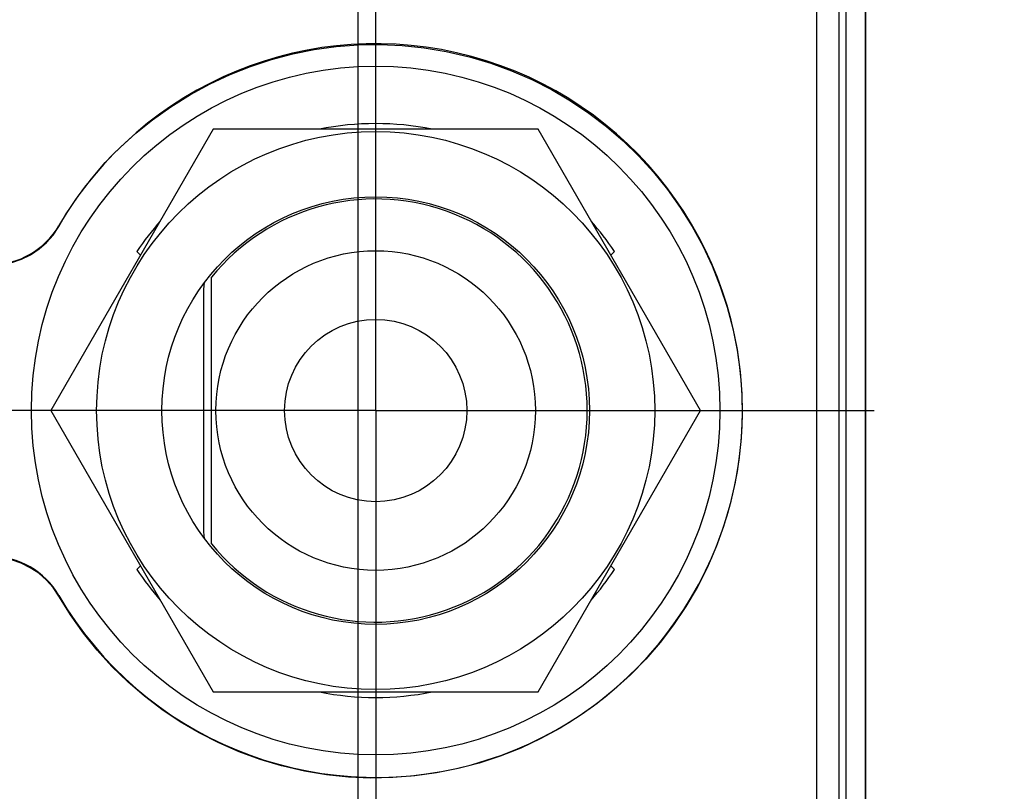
# Model space of a CAD drawing. Header units: inches. Extents: x 0.2 to 16.8, y 0.1 to 10.8.
# Tile 11 of 47: x 4.551 to 4.989, y 4.231 to 4.574. Entities that reach past the tile are written whole.
import ezdxf

# ---------------------------------------------------------------- set-up
doc = ezdxf.new("R2010")
doc.units = ezdxf.units.IN
doc.header["$LTSCALE"] = 0.935
doc.header["$MEASUREMENT"] = 0
doc.linetypes.add('CENTER', pattern=[0.6, 0.375, -0.075, 0.075, -0.075])
doc.layers.get('0').update_dxf_attribs({"linetype": 'CONTINUOUS'})
for name, color, linetype in [('ARTWORK', 7, 'CONTINUOUS'), ('DEFAULT_1', 7, 'CENTER'), ('DIMENSIONS', 7, 'CONTINUOUS')]:
    doc.layers.add(name, color=color, linetype=linetype)
doc.styles.get("Standard").update_dxf_attribs({"font": 'txt', "width": 0.8})
doc.dimstyles.new('DIMSTYLE_2', dxfattribs={"dimtxt": 0.125, "dimasz": 0.18, "dimexe": 0.18, "dimexo": 0.0625, "dimgap": 0.09, "dimtad": 0, "dimtih": 1, "dimtoh": 1, "dimdec": 3, "dimzin": 4, "dimdsep": 46, "dimtxsty": 'STANDARD', "dimblk": '_FILLED', "dimblk1": '_FILLED', "dimblk2": '_FILLED', "dimcen": 0.09, "dimadec": 0, "dimazin": 0, "dimtp": 0.001, "dimtm": 0.001, "dimtfac": 1, "dimtdec": 3, "dimtofl": 0, "dimtmove": 0, "dimatfit": 3, "dimldrblk": '_FILLED', "dimfxl": 1, "dimtolj": 1, "dimtzin": 4, "dimarcsym": 0})

# ---------------------------------------------------------------- blocks, each defined once
blk = doc.blocks.new('*D22')
at = {"layer": 'DIMENSIONS', "color": 2, "linetype": 'CONTINUOUS'}
blk.add_line((4.7014659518, 7.0120011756), (4.7014659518, 2.3148811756), dxfattribs=at)
at = {"layer": 'DIMENSIONS', "color": 2, "linetype": 'CONTINUOUS', "width": 0.8}
for s, p in [(']', (4.7639659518, 2.1523811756)), ('7.11', (4.7639659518, 1.7523811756)), ('[', (4.7639659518, 1.6523811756)), ('.280', (4.7639659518, 1.1273811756)), ('9X ', (4.7639659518, 0.8273811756))]:
    blk.add_text(s, height=0.125, rotation=90, dxfattribs=at).set_placement(p)
blk = doc.blocks.new('_FILLED')
at = {"color": 0, "linetype": 'BYBLOCK'}
blk.add_solid([(0, 0), (-1, 0.1736111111), (-1, -0.1736111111)], dxfattribs=at)
blk = doc.blocks.new('*D23')
at = {"layer": 'DIMENSIONS', "color": 2, "linetype": 'CONTINUOUS'}
for p, q in [((4.7094659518, 4.3377668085), (4.7094659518, 2.8896841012)), ((4.7094659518, 2.8896841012), (4.8872802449, 2.6165749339)), ((4.8872802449, 2.6165749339), (4.8872802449, 2.3148811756))]:
    blk.add_line(p, q, dxfattribs=at)
at = {"layer": 'DIMENSIONS', "color": 2, "linetype": 'CONTINUOUS', "width": 0.8}
for s, p in [(']', (4.9497802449, 2.1523811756)), ('7.32', (4.9497802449, 1.7523811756)), ('[', (4.9497802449, 1.6523811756)), ('.288', (4.9497802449, 1.1273811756))]:
    blk.add_text(s, height=0.125, rotation=90, dxfattribs=at).set_placement(p)

msp = doc.modelspace()

# ---------------------------------------------------------------- linework, layer by layer
at = {"color": 7, "linetype": 'CONTINUOUS'}
for p, q in [((4.9154659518, 3.0023811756), (4.9154659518, 8.1386411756)), ((4.9054659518, 4.0386411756), (4.9054659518, 8.1086411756)), ((4.927184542, 7.7386411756), (4.927184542, 3.7386411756)), ((4.6372971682, 4.5252668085), (4.5651283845, 4.4002668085)), ((4.7816347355, 4.5252668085), (4.6372971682, 4.5252668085)), ((4.8538035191, 4.4002668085), (4.7816347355, 4.5252668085)), ((4.6033626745, 4.4709657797), (4.6050007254, 4.4693277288)), ((4.8139311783, 4.4693277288), (4.8155692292, 4.4709657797)), ((4.6364659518, 4.3410468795), (4.6364659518, 4.4594867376)), ((4.6329659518, 4.4537457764), (4.6329659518, 4.3467878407)), ((4.5651283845, 4.4002668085), (4.6372971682, 4.2752668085)), ((4.7816347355, 4.2752668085), (4.8538035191, 4.4002668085)), ((4.6050007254, 4.3312058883), (4.6033626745, 4.3295678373)), ((4.8155692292, 4.3295678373), (4.8139311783, 4.3312058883)), ((4.6372971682, 4.2752668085), (4.7816347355, 4.2752668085))]:
    msp.add_line(p, q, dxfattribs=at)
at = {"color": 9, "linetype": 'CONTINUOUS'}
for p, q in [((4.9184111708, 7.7386411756), (4.9184111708, 3.7386411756)), ((4.9270201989, 7.7386411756), (4.9270201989, 3.7386411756))]:
    msp.add_line(p, q, dxfattribs=at)
at = {"color": 7, "linetype": 'CONTINUOUS'}
for radius in [0.153, 0.124, 0.095, 0.071, 0.0405]:
    msp.add_circle((4.7094659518, 4.4002668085), radius, dxfattribs=at)
for centre, radius, start, end in [((4.7094659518, 4.4002668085), 0.163, 210.2726413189, 149.7273586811), ((4.7094659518, 4.4002668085), 0.1275, 78.6764023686, 101.3235976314), ((4.7094659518, 4.4002668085), 0.094, 219.0500668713, 140.9499331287), ((4.5384659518, 4.5000816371), 0.035, 210.2726413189, 329.7273586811), ((4.7094659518, 4.4002668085), 0.1275, 138.6692494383, 146.3235976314), ((4.7094659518, 4.4002668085), 0.1275, 33.6764023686, 41.3307505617), ((4.6479659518, 4.4537457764), 0.015, 168.3423590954, 180), ((4.6479659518, 4.3467878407), 0.015, 180, 191.6576409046), ((4.5384659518, 4.30045198), 0.035, 30.2726413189, 149.7273586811), ((4.7094659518, 4.4002668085), 0.1275, 213.6764023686, 221.3307505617), ((4.7094659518, 4.4002668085), 0.1275, 318.6692494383, 326.3235976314), ((4.7094659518, 4.4002668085), 0.1275, 258.6764023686, 281.3235976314)]:
    msp.add_arc(centre, radius, start, end, dxfattribs=at)
at = {"layer": 'ARTWORK', "color": 7, "linetype": 'CONTINUOUS'}
for p, q in [((4.6726109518, 4.5587381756), (4.6821919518, 4.5606551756)), ((4.6821919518, 4.5606551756), (4.6918789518, 4.5619901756)), ((4.6918789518, 4.5619901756), (4.7016429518, 4.5627401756)), ((4.7016429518, 4.5627401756), (4.7114519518, 4.5628991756)), ((4.7114519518, 4.5628991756), (4.7212689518, 4.5624671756)), ((4.7212689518, 4.5624671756), (4.7310599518, 4.5614431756)), ((4.7310599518, 4.5614431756), (4.7407839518, 4.5598301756)), ((4.7407839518, 4.5598301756), (4.7504039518, 4.5576331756)), ((4.6538799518, 4.5531881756), (4.6631659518, 4.5562471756)), ((4.6631659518, 4.5562471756), (4.6726109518, 4.5587381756)), ((4.7504039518, 4.5576331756), (4.7511399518, 4.5574391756)), ((4.7511399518, 4.5574391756), (4.7605969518, 4.5546231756)), ((4.6447769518, 4.5495671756), (4.6538799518, 4.5531881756)), ((4.7605969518, 4.5546231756), (4.7698569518, 4.5512471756)), ((4.7698569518, 4.5512471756), (4.7788859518, 4.5473251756)), ((4.6358769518, 4.5453921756), (4.6447769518, 4.5495671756)), ((4.7788859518, 4.5473251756), (4.7876469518, 4.5428751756)), ((4.6271979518, 4.5406661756), (4.6358769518, 4.5453921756)), ((4.7876469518, 4.5428751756), (4.7961089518, 4.5379131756)), ((4.6183919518, 4.5351971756), (4.6271979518, 4.5406661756)), ((4.7961089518, 4.5379131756), (4.8042419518, 4.5324601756)), ((4.6103069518, 4.5295061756), (4.6183919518, 4.5351971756)), ((4.6028249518, 4.5235341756), (4.6103069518, 4.5295061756)), ((4.8042419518, 4.5324601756), (4.8120209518, 4.5265341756)), ((4.8120209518, 4.5265341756), (4.8194199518, 4.5201561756)), ((4.5958469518, 4.5172141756), (4.6028249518, 4.5235341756)), ((4.8194199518, 4.5201561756), (4.8264199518, 4.5133431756)), ((4.5925209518, 4.5139011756), (4.5958469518, 4.5172141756)), ((4.5892969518, 4.5104811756), (4.5925209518, 4.5139011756)), ((4.8264199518, 4.5133431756), (4.8330009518, 4.5061141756)), ((4.5831339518, 4.5032911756), (4.5892969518, 4.5104811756)), ((4.5772839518, 4.4955511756), (4.5831339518, 4.5032911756)), ((4.8330009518, 4.5061141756), (4.8391469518, 4.4984861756)), ((4.8391469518, 4.4984861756), (4.8448439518, 4.4904741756)), ((4.5716849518, 4.4871531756), (4.5772839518, 4.4955511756)), ((4.8448439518, 4.4904741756), (4.8500769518, 4.4820931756)), ((4.5686239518, 4.4820931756), (4.5716849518, 4.4871531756)), ((4.5660689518, 4.4782491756), (4.5686239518, 4.4820931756)), ((4.8500769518, 4.4820931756), (4.8548019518, 4.4734141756)), ((4.5631909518, 4.4749481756), (4.5660689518, 4.4782491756)), ((4.5560689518, 4.4695101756), (4.5598909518, 4.4720651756)), ((4.5598909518, 4.4720651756), (4.5631909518, 4.4749481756)), ((4.8548019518, 4.4734141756), (4.8589779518, 4.4645141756)), ((4.5520019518, 4.4674771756), (4.5560689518, 4.4695101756)), ((4.5477379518, 4.4659961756), (4.5520019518, 4.4674771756)), ((4.8589779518, 4.4645141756), (4.8625979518, 4.4554111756)), ((4.8625979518, 4.4554111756), (4.8656579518, 4.4461251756)), ((4.8656579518, 4.4461251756), (4.8681489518, 4.4366791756)), ((4.8681489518, 4.4366791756), (4.8700649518, 4.4270991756)), ((4.8700649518, 4.4270991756), (4.8714009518, 4.4174121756)), ((4.8714009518, 4.4174121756), (4.8721499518, 4.4076471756)), ((4.8721499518, 4.4076471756), (4.8723099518, 4.3978391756)), ((4.8723099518, 4.3978391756), (4.8718779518, 4.3880211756)), ((4.8718779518, 4.3880211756), (4.8708539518, 4.3782311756)), ((4.8708539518, 4.3782311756), (4.8692409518, 4.3685071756)), ((4.8692409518, 4.3685071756), (4.8670429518, 4.3588871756)), ((4.8670429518, 4.3588871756), (4.8668499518, 4.3581511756)), ((4.8668499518, 4.3581511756), (4.8640339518, 4.3486941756)), ((4.8640339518, 4.3486941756), (4.8606569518, 4.3394331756)), ((4.8606569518, 4.3394331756), (4.8567359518, 4.3304051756)), ((4.5518859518, 4.3324631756), (4.5475699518, 4.3339411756)), ((4.5559579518, 4.3304491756), (4.5518859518, 4.3324631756)), ((4.5597159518, 4.3279371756), (4.5559579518, 4.3304491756)), ((4.5631069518, 4.3249691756), (4.5597159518, 4.3279371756)), ((4.8567359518, 4.3304051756), (4.8522849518, 4.3216441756)), ((4.5660869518, 4.3215831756), (4.5631069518, 4.3249691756)), ((4.5686239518, 4.3178151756), (4.5660869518, 4.3215831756)), ((4.8522849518, 4.3216441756), (4.8473239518, 4.3131821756)), ((4.5738579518, 4.3094341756), (4.5686239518, 4.3178151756)), ((4.8473239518, 4.3131821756), (4.8418709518, 4.3050491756)), ((4.5795539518, 4.3014221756), (4.5738579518, 4.3094341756)), ((4.5856999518, 4.2937931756), (4.5795539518, 4.3014221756)), ((4.8418709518, 4.3050491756), (4.8359449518, 4.2972701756)), ((4.8359449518, 4.2972701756), (4.8295659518, 4.2898711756)), ((4.5922809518, 4.2865641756), (4.5856999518, 4.2937931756)), ((4.8295659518, 4.2898711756), (4.8227529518, 4.2828711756)), ((4.5992809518, 4.2797511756), (4.5922809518, 4.2865641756)), ((4.6066809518, 4.2733721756), (4.5992809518, 4.2797511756)), ((4.8227529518, 4.2828711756), (4.8155239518, 4.2762901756)), ((4.8155239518, 4.2762901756), (4.8078959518, 4.2701441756)), ((4.6144599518, 4.2674461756), (4.6066809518, 4.2733721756)), ((4.6225939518, 4.2619931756), (4.6144599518, 4.2674461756)), ((4.8078959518, 4.2701441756), (4.7998839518, 4.2644471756)), ((4.6310559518, 4.2570311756), (4.6225939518, 4.2619931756)), ((4.7998839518, 4.2644471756), (4.7915029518, 4.2592141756)), ((4.7915029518, 4.2592141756), (4.7828229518, 4.2544911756)), ((4.6398179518, 4.2525801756), (4.6310559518, 4.2570311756)), ((4.7828229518, 4.2544911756), (4.7739219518, 4.2503171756)), ((4.6488469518, 4.2486571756), (4.6398179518, 4.2525801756)), ((4.7739219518, 4.2503171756), (4.7648169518, 4.2466991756)), ((4.6581089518, 4.2452801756), (4.6488469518, 4.2486571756)), ((4.6675669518, 4.2424641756), (4.6581089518, 4.2452801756)), ((4.7648169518, 4.2466991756), (4.7555299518, 4.2436421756)), ((4.6682809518, 4.2422761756), (4.6675669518, 4.2424641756)), ((4.6779009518, 4.2400761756), (4.6682809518, 4.2422761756)), ((4.6876269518, 4.2384611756), (4.6779009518, 4.2400761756)), ((4.7460829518, 4.2411531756), (4.7365009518, 4.2392391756)), ((4.7555299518, 4.2436421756), (4.7460829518, 4.2411531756)), ((4.6974179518, 4.2374351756), (4.6876269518, 4.2384611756)), ((4.7072369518, 4.2370001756), (4.6974179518, 4.2374351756)), ((4.7170469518, 4.2371581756), (4.7072369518, 4.2370001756)), ((4.7268119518, 4.2379051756), (4.7170469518, 4.2371581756)), ((4.7365009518, 4.2392391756), (4.7268119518, 4.2379051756))]:
    msp.add_line(p, q, dxfattribs=at)
at = {"layer": 'DEFAULT_1', "color": 7, "linetype": 'CENTER'}
for p, q in [((4.7014659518, 4.7785011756), (4.7014659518, 4.5420011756)), ((4.7094659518, 4.4002668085), (4.7094659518, 4.6217668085)), ((4.7094659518, 4.4002668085), (4.4879659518, 4.4002668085)), ((4.7094659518, 4.4002668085), (4.9309659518, 4.4002668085)), ((4.7094659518, 4.4002668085), (4.7094659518, 4.1787668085))]:
    msp.add_line(p, q, dxfattribs=at)

# ---------------------------------------------------------------- dimensions: what is measured, and where the dimension line sits
at = {"layer": 'DIMENSIONS', "color": 2, "linetype": 'CONTINUOUS'}
dim = msp.add_ordinate_dim(feature_location=(4.7014659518, 7.0120011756), offset=(0, -4.69712), dtype=1, origin=(4.4214659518, 8.0166411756), text='9X <>', dimstyle='DIMSTYLE_2', dxfattribs=at)
dim.commit()
dim.dimension.update_dxf_attribs({"geometry": '*D22', "text_midpoint": (4.7014659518, 1.5398811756)})
dim = msp.add_ordinate_dim(feature_location=(4.7094659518, 4.3377668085), offset=(0.17781429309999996, -2.0228856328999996), dtype=0, origin=(4.4214659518, 8.0166411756), dimstyle='DIMSTYLE_2', dxfattribs=at)
dim.commit()
dim.dimension.update_dxf_attribs({"geometry": '*D23', "text_midpoint": (4.8872802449, 1.6898811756)})

doc.saveas('drawing.dxf')
